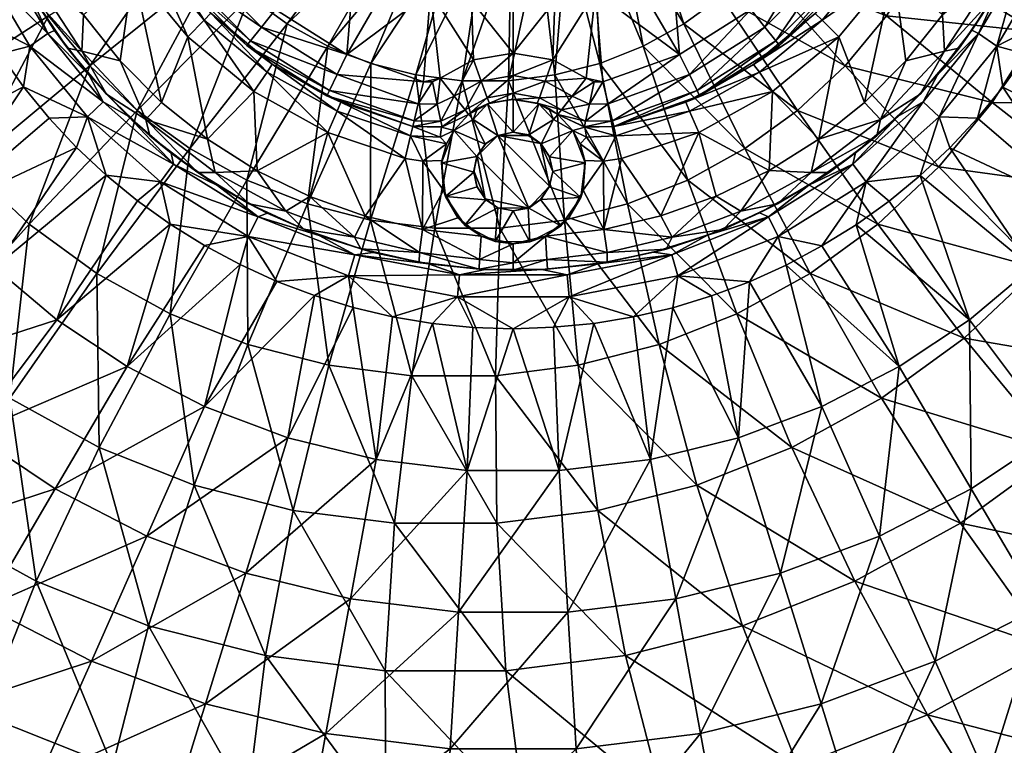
# Model space of a CAD drawing. Header units: inches. Extents: x -225 to 225, y -225 to 225.
# Tile 3 of 11: x -75 to 75, y -157 to -47. Entities that reach past the tile are written whole.
import ezdxf

# ---------------------------------------------------------------- set-up
doc = ezdxf.new("R2010")
doc.units = ezdxf.units.IN
doc.header["$MEASUREMENT"] = 0
doc.layers.add('Layer 1', color=7, linetype='Continuous')

# ---------------------------------------------------------------- blocks, each defined once
blk = doc.blocks.new('Cup')
at = {"color": 9, "true_color": 0xc0c0c0}
mesh = blk.add_polyface(dxfattribs=at)
corners = [(-5.45, -40.71, -95.89), (-6.36, -44.03, -95), (-0.03, -44.5, -95), (-14.77, -35.44, -98.58), (-15.8, -37.92, -95.89), (-5.1, -38.05, -98.58), (-12.56, -42.67, -95), (5.1, -38.05, -98.58), (-5.31, -37.12, -102), (0, -37.5, -102), (-10.55, -35.98, -102), (-0.7, -56.2, -83.98), (-7.77, -56.2, -83.98), (-0.33, -34.98, -85.27), (-14.79, -55.32, -83.98), (-4.58, -34.7, -85.27), (-8.7, -33.91, -85.27), (-2.75, -32.37, -110), (2.65, -32.39, -110), (-2.64, -24.86, -110), (-8.36, -36.54, -105), (-2.83, -37.39, -105), (-13.73, -34.86, -105), (0, -52, -95), (-6.02, -53.04, -95), (-11.09, -55.82, -95), (-12.3, -56.39, -95), (-13.64, -56.37, -95), (0, -55.42, -95.89), (-3.98, -58.79, -98.58), (0, -58.11, -98.58), (-8.98, -58.52, -95.89), (-4.88, -56.26, -95.89), (-11.58, -59.74, -95.89), (-10.09, -34.59, -108.54), (0, -36.04, -108.54), (-8.03, -31.49, -110), (-13.1, -29.74, -110), (-1.13, -30.09, -86.55), (-9.56, -28.56, -86.55), (-12.8, -32.58, -85.27)]
mesh.append_faces([[corners[k] for k in face] for face in [(0, 1, 2), (3, 4, 5), (0, 6, 1), (6, 0, 4), (0, 7, 5), (0, 5, 4), (8, 5, 9), (5, 8, 10), (3, 5, 10), (11, 12, 13), (12, 14, 15), (12, 15, 13), (14, 16, 15), (17, 18, 19), (20, 8, 21), (20, 22, 10), (8, 9, 21), (10, 8, 20), (23, 1, 24), (24, 6, 25), (24, 1, 6), (26, 25, 27), (23, 2, 1), (28, 29, 30), (31, 32, 24), (25, 31, 24), (28, 23, 32), (23, 24, 32), (32, 29, 28), (33, 25, 26), (33, 31, 25), (20, 34, 22), (34, 35, 36), (34, 21, 35), (21, 34, 20), (36, 37, 34), (35, 17, 36), (38, 16, 39), (15, 16, 38), (15, 38, 13), (40, 39, 16)]], dxfattribs={"color": 9})
mesh = blk.add_polyface(dxfattribs=at)
corners = [(-18.52, -40.43, -95), (-12.56, -42.67, -95), (-15.8, -37.92, -95.89), (-29.14, -33.58, -95), (-24.07, -37.37, -95), (-24.65, -32.86, -95.89), (-14.77, -35.44, -98.58), (-23.04, -30.72, -98.58), (-31.48, -26.39, -95.89), (-10.55, -35.98, -102), (-15.57, -34.12, -102), (-20.27, -31.58, -102), (-24.58, -28.37, -102), (-14.79, -55.32, -83.98), (-21.64, -53.56, -83.98), (-8.7, -33.91, -85.27), (-28.21, -50.95, -83.98), (-12.8, -32.58, -85.27), (-34.41, -47.55, -83.98), (-16.64, -30.82, -85.27), (-20.26, -28.56, -85.27), (-40.13, -43.39, -83.98), (-23.58, -25.9, -85.27), (-13.73, -34.86, -105), (-23.37, -29.27, -105), (-18.77, -32.41, -105), (-25.29, -52.19, -95), (-13.64, -56.37, -95), (-36.16, -45.35, -95), (-11.09, -55.82, -95), (-14.45, -59.7, -95.89), (-12.3, -56.39, -95), (-26.79, -55.27, -95.89), (-27.96, -57.69, -98.58), (-38.29, -48.03, -95.89), (-19.04, -30.6, -108.54), (-10.09, -34.59, -108.54), (-13.1, -29.74, -110), (-26.23, -59.48, -105), (-36.67, -53.67, -105), (-26.79, -60.82, -108.54), (-9.56, -28.56, -86.55)]
mesh.append_faces([[corners[k] for k in face] for face in [(0, 1, 2), (3, 4, 5), (5, 6, 7), (0, 2, 4), (3, 5, 8), (5, 4, 2), (6, 9, 10), (6, 10, 7), (6, 5, 2), (5, 7, 8), (11, 7, 10), (12, 7, 11), (13, 14, 15), (14, 16, 17), (14, 17, 15), (16, 18, 19), (16, 19, 17), (18, 20, 19), (21, 22, 20), (10, 9, 23), (12, 11, 24), (25, 11, 10), (24, 11, 25), (25, 10, 23), (0, 4, 26), (0, 26, 1), (26, 27, 1), (4, 3, 28), (26, 4, 28), (27, 29, 1), (27, 30, 31), (32, 27, 26), (30, 27, 32), (30, 32, 33), (34, 32, 26), (25, 23, 35), (36, 35, 23), (25, 35, 24), (35, 36, 37), (38, 39, 40), (41, 17, 19)]], dxfattribs={"color": 9})
mesh = blk.add_polyface(dxfattribs=at)
corners = [(24.65, -32.86, -95.89), (15.8, -37.92, -95.89), (18.47, -40.5, -95), (5.45, -40.71, -95.89), (12.52, -42.7, -95), (31.48, -26.39, -95.89), (29.16, -33.65, -95), (24.07, -37.46, -95), (14.77, -35.44, -98.58), (23.04, -30.72, -98.58), (20.29, -31.48, -102), (15.59, -34.07, -102), (10.6, -35.95, -102), (31.66, -43.39, -83.98), (25.94, -47.55, -83.98), (19.67, -28.87, -85.27), (23.03, -26.26, -85.27), (19.74, -50.95, -83.98), (16.02, -31.06, -85.27), (13.17, -53.56, -83.98), (12.2, -32.77, -85.27), (35.25, -66.52, -79.88), (26.58, -71.29, -79.88), (8.08, -34.02, -85.27), (18.74, -32.5, -105), (13.68, -34.92, -105), (8.34, -36.55, -105), (23.41, -29.34, -105), (13.64, -56.37, -95), (25.29, -52.19, -95), (11.09, -55.82, -95), (12.3, -56.39, -95), (36.16, -45.35, -95), (14.45, -59.7, -95.89), (27.96, -57.69, -98.58), (26.79, -55.27, -95.89), (15.08, -62.31, -98.58), (11.58, -59.74, -95.89), (8.98, -58.52, -95.89), (19.04, -30.6, -108.54), (10.09, -34.59, -108.54), (13.02, -29.78, -110)]
mesh.append_faces([[corners[k] for k in face] for face in [(0, 1, 2), (3, 4, 1), (5, 0, 6), (0, 2, 7), (2, 1, 4), (0, 7, 6), (8, 1, 9), (10, 8, 9), (9, 1, 0), (8, 3, 1), (11, 8, 10), (12, 8, 11), (13, 14, 15), (13, 15, 16), (14, 17, 18), (14, 18, 15), (17, 19, 20), (17, 14, 21), (17, 20, 18), (19, 17, 22), (19, 23, 20), (24, 11, 10), (12, 25, 26), (11, 25, 12), (27, 24, 10), (24, 25, 11), (28, 29, 4), (28, 30, 31), (2, 29, 7), (28, 4, 30), (29, 2, 4), (29, 32, 7), (28, 33, 29), (34, 35, 36), (33, 35, 29), (37, 28, 31), (38, 37, 31), (39, 40, 25), (39, 25, 24), (41, 40, 39), (39, 24, 27)]], dxfattribs={"color": 9})
mesh = blk.add_polyface(dxfattribs=at)
corners = [(-34.41, -47.55, -83.98), (-40.13, -43.39, -83.98), (-20.26, -28.56, -85.27), (-28.21, -50.95, -83.98), (-40.51, -71.29, -79.88), (-57.18, -60.7, -79.88), (-49.18, -66.52, -79.88), (-64.39, -53.93, -79.88), (-45.29, -38.55, -83.98), (-49.79, -33.1, -83.98), (-65.36, -46.16, -110), (-59.79, -53.18, -110), (-57.83, -39.44, -110), (-53.49, -59.51, -110), (-49.5, -49.5, -110), (-46.52, -65.1, -110), (-39.44, -57.83, -110), (-46, -45.91, -105), (-50.82, -40.52, -102), (-53.71, -36.56, -105), (-40.52, -50.82, -102), (-36.67, -53.67, -105), (-28.35, -58.49, -102), (-26.23, -59.48, -105), (-45.35, -36.16, -95), (-36.16, -45.35, -95), (-29.14, -33.58, -95), (-50.12, -39.96, -98.58), (-58.49, -28.35, -102), (-39.96, -50.12, -98.58), (-27.96, -57.69, -98.58), (-38.29, -48.03, -95.89), (-26.79, -55.27, -95.89), (-25.29, -52.19, -95), (-48.03, -38.29, -95.89), (-61.89, -58.23, -105), (-55.87, -62.11, -108.54), (-65.62, -51.69, -108.54), (-54.91, -37.45, -108.54), (-37.45, -54.91, -108.54), (-47, -47, -108.54), (-26.79, -60.82, -108.54)]
mesh.append_faces([[corners[k] for k in face] for face in [(0, 1, 2), (0, 3, 4), (5, 1, 6), (1, 0, 6), (7, 8, 5), (8, 1, 5), (9, 8, 7), (10, 11, 12), (12, 11, 13), (13, 14, 12), (15, 14, 13), (14, 15, 16), (17, 18, 19), (17, 20, 18), (21, 22, 20), (20, 17, 21), (23, 22, 21), (24, 25, 26), (27, 28, 18), (27, 18, 29), (18, 20, 29), (20, 30, 29), (31, 29, 32), (30, 20, 22), (33, 25, 31), (34, 27, 31), (27, 29, 31), (30, 32, 29), (25, 24, 34), (34, 31, 25), (35, 36, 37), (37, 36, 11), (14, 38, 12), (39, 40, 16), (40, 38, 14), (16, 40, 14), (17, 19, 40), (21, 17, 39), (38, 40, 19), (40, 39, 17), (39, 41, 21)]], dxfattribs={"color": 9})
mesh = blk.add_polyface(dxfattribs=at)
corners = [(73.54, -50.94, -90.85), (64.78, -61.69, -90.85), (70.6, -61.9, -89.23), (70.79, -49.03, -94.58), (62.36, -59.39, -94.58), (74.49, -57.16, -89.23), (81.32, -46.95, -89.23), (80.07, -39.89, -90.85), (78.08, -52.15, -89.23), (84.22, -41.52, -89.23), (86.75, -35.93, -89.23), (77.08, -38.4, -94.58), (64.51, -55.32, -99.17), (74.32, -41.22, -99.17), (78.11, -33.48, -99.17), (69.77, -48.52, -99.17), (58.57, -61.57, -99.17), (56.77, -46.31, -79.88), (79.65, -48.78, -73.01), (72.83, -59.52, -73.01), (98.13, -59.6, -63.46), (62.08, -37.95, -79.88), (85.06, -37.27, -73.01), (57.83, -39.44, -110), (59.74, -53.16, -110), (65.29, -46.17, -110), (70.04, -38.6, -110), (64.06, -28.22, -110), (100.03, -58.07, -85.43), (94.18, -67.15, -85.43), (67.84, -51.24, -105), (61.92, -58.26, -105), (72.96, -43.64, -105), (77.23, -35.53, -105), (73.89, -38.97, -108.54), (65.62, -51.69, -108.54), (55.87, -62.11, -108.54)]
mesh.append_faces([[corners[k] for k in face] for face in [(0, 1, 2), (3, 4, 1), (0, 2, 5), (6, 7, 0), (5, 8, 0), (9, 7, 6), (7, 9, 10), (6, 0, 8), (0, 11, 3), (7, 11, 0), (4, 3, 12), (0, 3, 1), (13, 11, 14), (15, 3, 13), (3, 11, 13), (3, 15, 12), (16, 4, 12), (17, 18, 19), (18, 20, 19), (21, 22, 18), (17, 21, 18), (23, 24, 25), (26, 27, 25), (23, 25, 27), (8, 28, 6), (29, 8, 5), (30, 31, 12), (15, 32, 30), (30, 12, 15), (33, 32, 13), (15, 13, 32), (31, 16, 12), (34, 32, 33), (35, 31, 30), (35, 24, 36), (36, 31, 35), (35, 30, 32), (35, 32, 34), (35, 25, 24), (34, 26, 25), (35, 34, 25)]], dxfattribs={"color": 9})
mesh = blk.add_polyface(dxfattribs=at)
corners = [(-86.74, -35.89, -89.23), (-84.21, -41.5, -89.23), (-80.07, -39.89, -90.85), (-73.54, -50.94, -90.85), (-81.32, -46.9, -89.23), (-78.08, -52.13, -89.23), (-77.08, -38.4, -94.58), (-70.79, -49.03, -94.58), (-74.51, -57.12, -89.23), (-70.61, -61.87, -89.23), (-64.78, -61.69, -90.85), (-62.36, -59.39, -94.58), (-64.5, -55.37, -99.17), (-58.57, -61.61, -99.17), (-69.78, -48.55, -99.17), (-74.33, -41.25, -99.17), (-76, -37.95, -79.88), (-91, -59.52, -73.01), (-97.81, -48.78, -73.01), (-70.7, -46.31, -79.88), (-82.89, -69.31, -73.01), (-49.79, -33.1, -83.98), (-64.39, -53.93, -79.88), (-103.23, -37.27, -73.01), (-80.22, -29, -79.88), (-94.18, -67.15, -85.43), (-100.03, -58.07, -85.43), (-104.78, -48.99, -85.43), (-67.78, -51.25, -105), (-72.9, -43.66, -105), (-61.89, -58.23, -105), (-77.18, -35.55, -105), (-65.62, -51.69, -108.54), (-73.89, -38.97, -108.54), (-65.36, -46.16, -110), (-70.1, -38.57, -110), (-59.79, -53.18, -110)]
mesh.append_faces([[corners[k] for k in face] for face in [(0, 1, 2), (3, 4, 5), (6, 2, 7), (4, 3, 2), (8, 9, 10), (8, 10, 3), (5, 8, 3), (2, 1, 4), (11, 12, 7), (10, 11, 3), (11, 7, 3), (3, 7, 2), (12, 11, 13), (14, 7, 12), (15, 7, 14), (15, 6, 7), (16, 17, 18), (19, 20, 17), (19, 21, 22), (19, 22, 20), (23, 24, 18), (16, 19, 17), (24, 16, 18), (25, 8, 5), (5, 26, 25), (1, 0, 27), (26, 4, 1), (4, 26, 5), (14, 28, 29), (12, 30, 28), (12, 13, 30), (14, 29, 15), (12, 28, 14), (29, 31, 15), (29, 28, 32), (32, 28, 30), (33, 29, 32), (33, 31, 29), (33, 32, 34), (35, 33, 34), (32, 36, 34)]], dxfattribs={"color": 9})
mesh = blk.add_polyface(dxfattribs=at)
corners = [(6.32, -44.04, -95), (5.45, -40.71, -95.89), (-0.03, -44.5, -95), (5.1, -38.05, -98.58), (14.77, -35.44, -98.58), (12.52, -42.7, -95), (-5.45, -40.71, -95.89), (10.6, -35.95, -102), (5.37, -37.1, -102), (0, -37.5, -102), (-5.1, -38.05, -98.58), (13.17, -53.56, -83.98), (6.32, -55.32, -83.98), (8.08, -34.02, -85.27), (-0.7, -56.2, -83.98), (3.93, -34.76, -85.27), (-0.33, -34.98, -85.27), (2.78, -37.4, -105), (8.34, -36.55, -105), (-2.83, -37.39, -105), (6.02, -53.04, -95), (0, -52, -95), (11.09, -55.82, -95), (8.98, -58.52, -95.89), (12.3, -56.39, -95), (0, -55.42, -95.89), (4.88, -56.26, -95.89), (0, -58.11, -98.58), (3.98, -58.79, -98.58), (0, -36.04, -108.54), (10.09, -34.59, -108.54), (13.68, -34.92, -105), (2.65, -32.39, -110), (-2.75, -32.37, -110), (7.94, -31.51, -110), (13.02, -29.78, -110), (-1.13, -30.09, -86.55), (7.38, -29.17, -86.56), (12.2, -32.77, -85.27)]
mesh.append_faces([[corners[k] for k in face] for face in [(0, 1, 2), (3, 1, 4), (1, 0, 5), (1, 6, 2), (7, 3, 4), (1, 3, 6), (8, 3, 7), (9, 3, 8), (10, 3, 9), (11, 12, 13), (12, 14, 15), (12, 15, 13), (14, 16, 15), (8, 17, 9), (8, 18, 17), (9, 17, 19), (7, 18, 8), (0, 20, 5), (21, 0, 2), (22, 5, 20), (21, 20, 0), (22, 23, 24), (25, 26, 20), (26, 23, 22), (26, 22, 20), (25, 20, 21), (25, 27, 26), (26, 28, 23), (27, 28, 26), (29, 18, 30), (29, 19, 17), (31, 30, 18), (18, 29, 17), (29, 32, 33), (30, 34, 32), (29, 30, 32), (34, 30, 35), (36, 37, 15), (15, 16, 36), (37, 13, 15), (13, 37, 38)]], dxfattribs={"color": 9})
mesh = blk.add_polyface(dxfattribs=at)
corners = [(56.77, -46.31, -79.88), (41.33, -33.1, -83.98), (62.08, -37.95, -79.88), (50.47, -53.93, -79.88), (36.82, -38.55, -83.98), (72.83, -59.52, -73.01), (43.26, -60.7, -79.88), (31.66, -43.39, -83.98), (35.25, -66.52, -79.88), (25.94, -47.55, -83.98), (49.5, -49.5, -110), (46.46, -65.1, -110), (53.44, -59.5, -110), (59.74, -53.16, -110), (57.83, -39.44, -110), (39.44, -57.83, -110), (45.91, -46, -105), (40.52, -50.82, -102), (36.56, -53.71, -105), (26.23, -59.48, -105), (28.35, -58.49, -102), (50.82, -40.52, -102), (53.67, -36.67, -105), (39.96, -50.12, -98.58), (27.96, -57.69, -98.58), (50.12, -39.96, -98.58), (38.29, -48.03, -95.89), (48.03, -38.29, -95.89), (26.79, -55.27, -95.89), (45.35, -36.16, -95), (36.16, -45.35, -95), (25.29, -52.19, -95), (55.87, -62.11, -108.54), (37.45, -54.91, -108.54), (54.91, -37.45, -108.54), (47, -47, -108.54), (26.79, -60.82, -108.54)]
mesh.append_faces([[corners[k] for k in face] for face in [(0, 1, 2), (3, 4, 0), (4, 1, 0), (3, 0, 5), (6, 7, 3), (7, 4, 3), (8, 9, 6), (9, 7, 6), (10, 11, 12), (13, 14, 12), (15, 11, 10), (12, 14, 10), (16, 17, 18), (19, 18, 20), (17, 20, 18), (16, 21, 17), (21, 16, 22), (23, 24, 20), (23, 20, 17), (23, 17, 25), (17, 21, 25), (26, 23, 27), (23, 25, 27), (26, 28, 24), (23, 26, 24), (29, 30, 26), (30, 31, 28), (26, 27, 29), (28, 26, 30), (12, 32, 13), (10, 33, 15), (34, 35, 14), (35, 33, 10), (33, 36, 15), (14, 35, 10), (18, 19, 33), (16, 18, 35), (36, 33, 19), (22, 16, 34), (33, 35, 18), (35, 34, 16)]], dxfattribs={"color": 9})
mesh = blk.add_polyface(dxfattribs=at)
corners = [(-51.67, -68.89, -94.58), (-62.36, -59.39, -94.58), (-64.78, -61.69, -90.85), (-53.67, -71.56, -90.85), (-52.18, -78.02, -89.23), (-40.31, -79.86, -90.85), (-46.95, -81.27, -89.23), (-57.17, -74.45, -89.23), (-61.92, -70.55, -89.23), (-38.81, -76.87, -94.58), (-58.57, -61.61, -99.17), (-37.44, -76.33, -99.17), (-29.52, -79.72, -99.17), (-44.96, -72.15, -99.17), (-52.04, -67.23, -99.17), (-49.18, -66.52, -79.88), (-52.19, -91.62, -73.01), (-63.34, -85.49, -73.01), (-40.51, -71.29, -79.88), (-31.31, -74.93, -79.88), (-40.37, -96.3, -73.01), (-34.41, -47.55, -83.98), (-57.18, -60.7, -79.88), (-28.22, -64.06, -110), (-39.44, -57.83, -110), (-38.96, -69.89, -110), (-46.52, -65.1, -110), (-55.25, -64.57, -105), (-61.89, -58.23, -105), (-40.16, -74.89, -105), (-47.98, -70.14, -105), (-31.87, -78.77, -105), (-55.87, -62.11, -108.54), (-45.33, -70.17, -108.54), (-34.61, -76.03, -108.54), (-53.49, -59.51, -110), (-59.79, -53.18, -110), (-37.45, -54.91, -108.54)]
mesh.append_faces([[corners[k] for k in face] for face in [(0, 1, 2), (3, 4, 5), (5, 4, 6), (3, 7, 4), (8, 7, 3), (3, 2, 8), (9, 0, 3), (5, 9, 3), (1, 0, 10), (0, 2, 3), (11, 9, 12), (13, 9, 11), (14, 0, 13), (0, 9, 13), (14, 10, 0), (15, 16, 17), (18, 19, 20), (15, 21, 18), (15, 18, 16), (22, 15, 17), (23, 24, 25), (25, 24, 26), (10, 27, 28), (29, 30, 13), (31, 29, 11), (30, 14, 13), (29, 13, 11), (14, 27, 10), (27, 14, 30), (27, 32, 28), (32, 30, 33), (26, 32, 33), (33, 29, 34), (34, 29, 31), (30, 32, 27), (32, 35, 36), (35, 32, 26), (26, 33, 25), (33, 30, 29), (33, 34, 25), (23, 37, 24)]], dxfattribs={"color": 9})
mesh = blk.add_polyface(dxfattribs=at)
corners = [(-38.81, -76.87, -94.58), (-40.31, -79.86, -90.85), (-24.11, -82.67, -94.58), (-29.52, -79.72, -99.17), (-21.73, -77.39, -79.88), (-14.79, -55.32, -83.98), (-11.91, -78.63, -79.88), (-31.31, -74.93, -79.88), (-21.64, -53.56, -83.98), (-40.51, -71.29, -79.88), (-28.21, -50.95, -83.98), (-28.22, -64.06, -110), (-30.92, -73.81, -110), (-22.5, -76.79, -110), (-13.74, -68.44, -110), (-13.79, -78.82, -110), (-10.63, -72.84, -110), (-16.46, -68.04, -110), (-38.96, -69.89, -110), (-31.87, -78.77, -105), (-37.44, -76.33, -99.17), (-21.29, -82.29, -99.17), (-23.2, -81.75, -105), (-15.29, -63.18, -105), (-10.9, -63.25, -105), (-15.29, -63.18, -102), (-28.35, -58.49, -102), (-26.23, -59.48, -105), (-11.58, -59.74, -95.89), (-14.45, -59.7, -95.89), (-15.08, -62.31, -98.58), (-11.01, -62.36, -98.58), (-12.3, -56.39, -95), (-27.96, -57.69, -98.58), (-34.61, -76.03, -108.54), (-24.16, -79.97, -108.54), (-14.27, -82.31, -108.54), (-15.63, -64.6, -108.54), (-10.16, -65.78, -109.41), (-11.13, -64.78, -108.54), (-26.79, -60.82, -108.54), (-37.45, -54.91, -108.54)]
mesh.append_faces([[corners[k] for k in face] for face in [(0, 1, 2), (3, 0, 2), (4, 5, 6), (7, 8, 4), (8, 5, 4), (9, 10, 7), (10, 8, 7), (11, 12, 13), (14, 15, 16), (11, 13, 17), (14, 17, 15), (13, 15, 17), (11, 18, 12), (19, 20, 3), (21, 22, 3), (22, 19, 3), (23, 24, 25), (26, 27, 25), (27, 23, 25), (28, 29, 30), (31, 30, 25), (29, 28, 32), (33, 30, 29), (33, 26, 30), (25, 30, 26), (18, 34, 12), (19, 35, 34), (36, 35, 22), (19, 22, 35), (35, 13, 12), (34, 35, 12), (36, 15, 13), (35, 36, 13), (37, 17, 14), (38, 37, 14), (37, 39, 23), (17, 40, 11), (40, 17, 37), (11, 40, 41), (23, 27, 37), (40, 37, 27)]], dxfattribs={"color": 9})
mesh = blk.add_polyface(dxfattribs=at)
corners = [(24.11, -82.67, -94.58), (29.55, -79.67, -99.17), (21.34, -82.26, -99.17), (38.81, -76.87, -94.58), (26.58, -71.29, -79.88), (19.74, -50.95, -83.98), (35.25, -66.52, -79.88), (17.38, -74.93, -79.88), (13.17, -53.56, -83.98), (34.03, -91.62, -73.01), (6.32, -55.32, -83.98), (16.46, -68.04, -110), (13.78, -78.79, -110), (22.45, -76.76, -110), (28.22, -64.06, -110), (30.88, -73.77, -110), (13.74, -68.44, -110), (10.63, -72.84, -110), (23.25, -81.78, -105), (31.91, -78.8, -105), (10.82, -63.23, -102), (10.9, -63.25, -105), (15.29, -63.18, -105), (15.29, -63.18, -102), (26.23, -59.48, -105), (28.35, -58.49, -102), (27.96, -57.69, -98.58), (15.08, -62.31, -98.58), (26.79, -55.27, -95.89), (14.45, -59.7, -95.89), (11.01, -62.36, -98.58), (11.58, -59.74, -95.89), (13.64, -56.37, -95), (34.61, -76.03, -108.54), (24.16, -79.97, -108.54), (14.27, -82.31, -108.54), (26.79, -60.82, -108.54), (15.63, -64.6, -108.54), (39.44, -57.83, -110), (11.13, -64.78, -108.54)]
mesh.append_faces([[corners[k] for k in face] for face in [(0, 1, 2), (0, 3, 1), (4, 5, 6), (7, 8, 4), (7, 4, 9), (10, 8, 7), (11, 12, 13), (14, 11, 13), (15, 14, 13), (16, 12, 11), (17, 12, 16), (2, 1, 18), (18, 1, 19), (20, 21, 22), (22, 23, 20), (24, 25, 23), (22, 24, 23), (26, 23, 25), (27, 23, 26), (28, 29, 27), (27, 30, 20), (27, 29, 30), (23, 27, 20), (29, 31, 30), (31, 29, 32), (33, 34, 19), (35, 34, 12), (18, 34, 35), (13, 12, 34), (13, 34, 15), (34, 18, 19), (33, 15, 34), (36, 37, 14), (22, 36, 24), (14, 37, 11), (36, 14, 38), (37, 36, 22), (37, 16, 11), (39, 37, 21), (22, 21, 37), (37, 39, 16)]], dxfattribs={"color": 9})
mesh = blk.add_polyface(dxfattribs=at)
corners = [(66.4, -66.39, -89.23), (70.6, -61.9, -89.23), (64.78, -61.69, -90.85), (61.92, -70.6, -89.23), (53.67, -71.56, -90.85), (62.36, -59.39, -94.58), (82.9, -112.64, -51.34), (68.04, -123.44, -51.34), (56.01, -104.46, -63.46), (72.83, -59.52, -73.01), (64.73, -69.31, -73.01), (50.47, -53.93, -79.88), (68.58, -95.33, -63.46), (96.28, -100.08, -51.34), (79.9, -84.69, -63.46), (107.98, -85.93, -51.34), (89.81, -72.72, -63.46), (98.13, -59.6, -63.46), (55.46, -78.02, -73.01), (98.7, -129.96, -36.8), (114.14, -115.46, -36.8), (87.15, -76.06, -85.43), (94.18, -67.15, -85.43), (74.49, -57.16, -89.23), (78.89, -84.59, -85.43), (69.4, -92.53, -85.43), (52.17, -78.08, -89.23), (58.72, -99.65, -85.43), (57.17, -74.49, -89.23), (82.34, -109.78, -78.84), (93.59, -100.36, -78.84), (100.03, -58.07, -85.43), (78.08, -52.15, -89.23), (103.39, -90.23, -78.84), (69.67, -118.23, -78.84), (55.71, -125.41, -78.84), (94.82, -126.43, -69.48), (107.79, -115.58, -69.48), (80.23, -136.16, -69.48)]
mesh.append_faces([[corners[k] for k in face] for face in [(0, 1, 2), (0, 2, 3), (4, 3, 2), (5, 4, 2), (6, 7, 8), (9, 10, 11), (12, 13, 6), (14, 15, 13), (9, 16, 10), (9, 17, 16), (14, 18, 10), (16, 15, 14), (10, 16, 14), (19, 6, 20), (14, 13, 12), (13, 20, 6), (18, 14, 12), (12, 6, 8), (6, 19, 7), (0, 21, 1), (21, 22, 23), (24, 3, 25), (25, 26, 27), (0, 24, 21), (28, 25, 3), (24, 29, 30), (3, 24, 0), (1, 21, 23), (31, 32, 22), (30, 33, 21), (33, 22, 21), (34, 29, 25), (24, 30, 21), (35, 34, 27), (25, 29, 24), (27, 34, 25), (30, 36, 37), (29, 38, 36), (37, 33, 30), (36, 30, 29), (38, 29, 34)]], dxfattribs={"color": 9})
mesh = blk.add_polyface(dxfattribs=at)
corners = [(-64.78, -61.69, -90.85), (-66.41, -66.35, -89.23), (-61.92, -70.55, -89.23), (-70.61, -61.87, -89.23), (-100.48, -84.69, -63.46), (-103.48, -112.64, -51.34), (-116.86, -100.08, -51.34), (-82.89, -69.31, -73.01), (-89.15, -95.33, -63.46), (-76.58, -104.46, -63.46), (-72.54, -132.28, -51.34), (-88.62, -123.44, -51.34), (-63.34, -85.49, -73.01), (-62.97, -111.95, -63.46), (-73.62, -78.02, -73.01), (-110.38, -72.72, -63.46), (-91, -59.52, -73.01), (-57.18, -60.7, -79.88), (-99.18, -142.41, -36.8), (-64.39, -53.93, -79.88), (-69.4, -92.53, -85.43), (-57.17, -74.45, -89.23), (-74.51, -57.12, -89.23), (-94.18, -67.15, -85.43), (-87.15, -76.06, -85.43), (-78.89, -84.59, -85.43), (-82.34, -109.78, -78.84), (-93.59, -100.36, -78.84), (-94.82, -126.43, -69.48), (-80.23, -136.16, -69.48), (-69.67, -118.23, -78.84), (-58.72, -99.65, -85.43), (-103.39, -90.23, -78.84), (-111.73, -79.67, -78.84), (-100.03, -58.07, -85.43), (-118.68, -68.9, -78.84), (-107.79, -115.58, -69.48), (-55.71, -125.41, -78.84), (-119.07, -103.92, -69.48)]
mesh.append_faces([[corners[k] for k in face] for face in [(0, 1, 2), (1, 0, 3), (4, 5, 6), (4, 7, 8), (9, 10, 11), (12, 13, 9), (9, 8, 14), (8, 11, 5), (4, 15, 16), (9, 14, 12), (13, 10, 9), (17, 12, 14), (8, 7, 14), (9, 11, 8), (11, 18, 5), (19, 14, 7), (4, 16, 7), (8, 5, 4), (19, 17, 14), (2, 20, 21), (22, 23, 24), (24, 1, 3), (22, 24, 3), (25, 2, 1), (1, 24, 25), (20, 2, 25), (26, 20, 27), (28, 29, 30), (31, 26, 30), (32, 27, 25), (26, 31, 20), (33, 32, 24), (27, 20, 25), (32, 25, 24), (33, 24, 23), (23, 34, 35), (36, 28, 26), (29, 37, 30), (27, 38, 36), (28, 30, 26), (36, 26, 27), (27, 32, 38)]], dxfattribs={"color": 9})
mesh = blk.add_polyface(dxfattribs=at)
corners = [(-7.77, -56.2, -83.98), (-0.7, -56.2, -83.98), (-2.02, -78.63, -79.88), (-14.79, -55.32, -83.98), (-11.91, -78.63, -79.88), (-6.78, -61.33, -102), (-6.78, -61.33, -105), (-5.43, -60.43, -106.55), (-3.63, -59.61, -102), (-3.89, -59.71, -108), (0, -59, -108), (-0.09, -59.03, -102), (-15.29, -63.18, -102), (-10.9, -63.25, -105), (-10.82, -63.23, -102), (-4.27, -65.83, -108), (-6.1, -62.08, -108), (-9.05, -63.75, -108), (-2.36, -64.5, -108), (0, -64, -108), (-5.55, -67.73, -108), (-10.16, -65.78, -109.41), (-10.92, -68.7, -108), (-4.19, -65.72, -94), (-5.51, -67.67, -94), (-2.36, -64.5, -94), (0, -64, -94), (-3.98, -58.79, -98.58), (-7.33, -60.63, -98.58), (-4.88, -56.26, -95.89), (-8.98, -58.52, -95.89), (0, -58.11, -98.58), (-11.01, -62.36, -98.58), (-11.58, -59.74, -95.89), (-15.08, -62.31, -98.58), (-11.13, -64.78, -108.54), (-15.29, -63.18, -105), (-15.63, -64.6, -108.54)]
mesh.append_faces([[corners[k] for k in face] for face in [(0, 1, 2), (3, 0, 4), (5, 6, 7), (8, 7, 9), (7, 8, 5), (10, 8, 9), (10, 11, 8), (12, 13, 14), (14, 13, 6), (6, 5, 14), (15, 16, 17), (18, 19, 9), (15, 17, 20), (18, 9, 16), (16, 15, 18), (10, 9, 19), (21, 22, 17), (23, 24, 25), (15, 23, 18), (19, 18, 25), (23, 25, 18), (19, 25, 26), (5, 8, 27), (28, 29, 30), (8, 11, 31), (27, 28, 5), (28, 27, 29), (31, 27, 8), (28, 32, 14), (28, 30, 32), (14, 32, 12), (32, 33, 34), (5, 28, 14), (30, 33, 32), (35, 21, 17), (6, 16, 7), (9, 7, 16), (35, 17, 13), (17, 6, 13), (35, 13, 36), (17, 16, 6), (35, 37, 21)]], dxfattribs={"color": 9})
mesh = blk.add_polyface(dxfattribs=at)
corners = [(5.54, -72.25, -94), (4.14, -74.25, -108), (5.49, -72.33, -108), (6, -70, -108), (5.49, -67.67, -94), (6, -70, -94), (4.26, -74.2, -94), (2.35, -75.56, -94), (2.28, -75.5, -108), (0, -76, -108), (0, -76, -94), (5.54, -67.75, -108), (7.8, -77.39, -79.88), (6.32, -55.32, -83.98), (17.38, -74.93, -79.88), (-2.02, -78.63, -79.88), (-0.7, -56.2, -83.98), (10.63, -72.84, -110), (13.74, -68.44, -110), (10.87, -68.31, -110), (13.78, -78.79, -110), (8.45, -77.05, -110), (4.9, -79.85, -110), (7.22, -78.28, -108), (10.26, -73.96, -108), (2.53, -80.69, -108), (-2.73, -80.63, -108), (10.92, -68.7, -108), (10.16, -65.77, -109.4), (0, -81, -110), (-2.36, -64.5, -94), (-2.36, -75.5, -94), (4.14, -65.75, -94), (14.27, -82.31, -108.54), (0, -83.87, -108.26)]
mesh.append_faces([[corners[k] for k in face] for face in [(0, 1, 2), (3, 4, 5), (6, 7, 8), (8, 1, 6), (9, 7, 10), (7, 9, 8), (5, 0, 2), (0, 6, 1), (11, 4, 3), (3, 5, 2), (12, 13, 14), (15, 16, 12), (17, 18, 19), (20, 21, 22), (17, 21, 20), (1, 8, 23), (24, 3, 2), (25, 9, 26), (27, 11, 3), (1, 24, 2), (3, 24, 27), (8, 25, 23), (1, 23, 24), (25, 8, 9), (21, 17, 24), (27, 17, 19), (17, 27, 24), (19, 28, 27), (23, 21, 24), (21, 23, 22), (25, 29, 22), (22, 23, 25), (26, 29, 25), (30, 7, 0), (10, 7, 31), (6, 0, 7), (32, 0, 5), (4, 32, 5), (33, 20, 22), (29, 34, 22), (28, 19, 18)]], dxfattribs={"color": 9})
mesh = blk.add_polyface(dxfattribs=at)
corners = [(5.54, -67.75, -108), (4.26, -65.8, -108), (4.14, -65.75, -94), (2.28, -64.5, -94), (2.35, -64.44, -108), (0, -64, -94), (5.49, -67.67, -94), (0, -64, -108), (-0.7, -56.2, -83.98), (6.32, -55.32, -83.98), (7.8, -77.39, -79.88), (6.78, -61.33, -102), (10.9, -63.25, -105), (10.82, -63.23, -102), (6.78, -61.33, -105), (3.63, -59.61, -102), (5.43, -60.43, -106.55), (0, -59, -108), (3.89, -59.71, -108), (-0.09, -59.03, -102), (6.1, -62.08, -108), (9.05, -63.75, -108), (10.92, -68.7, -108), (10.16, -65.77, -109.4), (-2.36, -64.5, -94), (5.54, -72.25, -94), (11.01, -62.36, -98.58), (11.58, -59.74, -95.89), (7.33, -60.63, -98.58), (8.98, -58.52, -95.89), (3.98, -58.79, -98.58), (0, -58.11, -98.58), (13.74, -68.44, -110), (11.13, -64.78, -108.54)]
mesh.append_faces([[corners[k] for k in face] for face in [(0, 1, 2), (3, 4, 5), (1, 3, 2), (0, 2, 6), (4, 7, 5), (1, 4, 3), (8, 9, 10), (11, 12, 13), (14, 12, 11), (11, 15, 16), (15, 17, 18), (17, 15, 19), (16, 14, 11), (15, 18, 16), (20, 4, 1), (0, 21, 1), (4, 18, 7), (7, 18, 17), (21, 20, 1), (4, 20, 18), (0, 22, 21), (21, 22, 23), (24, 25, 2), (24, 2, 3), (3, 5, 24), (13, 26, 11), (26, 27, 28), (27, 29, 28), (26, 28, 11), (29, 30, 28), (11, 28, 15), (15, 28, 30), (19, 15, 30), (30, 31, 19), (32, 33, 23), (33, 21, 23), (14, 16, 20), (20, 16, 18), (14, 20, 21), (21, 12, 14), (21, 33, 12)]], dxfattribs={"color": 9})
mesh = blk.add_polyface(dxfattribs=at)
corners = [(40.31, -79.86, -90.85), (46.96, -81.32, -89.23), (53.67, -71.56, -90.85), (57.17, -74.49, -89.23), (61.92, -70.6, -89.23), (52.17, -78.08, -89.23), (51.67, -68.89, -94.58), (62.36, -59.39, -94.58), (58.57, -61.57, -99.17), (38.81, -76.87, -94.58), (25.05, -85.88, -90.85), (52.04, -67.17, -99.17), (44.98, -72.08, -99.17), (37.45, -76.27, -99.17), (29.55, -79.67, -99.17), (45.17, -85.49, -73.01), (35.25, -66.52, -79.88), (55.46, -78.02, -73.01), (64.73, -69.31, -73.01), (43.26, -60.7, -79.88), (50.47, -53.93, -79.88), (26.58, -71.29, -79.88), (38.91, -69.87, -110), (28.22, -64.06, -110), (30.88, -73.77, -110), (46.46, -65.1, -110), (39.44, -57.83, -110), (69.4, -92.53, -85.43), (40.2, -74.91, -105), (48.03, -70.14, -105), (31.91, -78.8, -105), (55.3, -64.57, -105), (61.92, -58.26, -105), (55.87, -62.11, -108.54), (45.33, -70.17, -108.54), (34.61, -76.03, -108.54), (53.44, -59.5, -110)]
mesh.append_faces([[corners[k] for k in face] for face in [(0, 1, 2), (3, 4, 2), (1, 5, 2), (6, 2, 7), (2, 5, 3), (8, 6, 7), (6, 9, 0), (2, 6, 0), (0, 9, 10), (11, 6, 8), (12, 6, 11), (13, 9, 12), (9, 6, 12), (9, 13, 14), (15, 16, 17), (18, 17, 19), (19, 20, 18), (16, 19, 17), (21, 16, 15), (22, 23, 24), (25, 26, 22), (26, 23, 22), (27, 3, 5), (28, 12, 29), (28, 30, 13), (31, 29, 11), (32, 31, 8), (31, 11, 8), (12, 28, 13), (29, 12, 11), (30, 14, 13), (33, 34, 31), (29, 34, 28), (25, 34, 33), (34, 25, 22), (28, 34, 35), (35, 30, 28), (34, 29, 31), (24, 35, 22), (35, 34, 22), (33, 36, 25), (33, 31, 32)]], dxfattribs={"color": 9})
mesh = blk.add_polyface(dxfattribs=at)
corners = [(-11.91, -78.63, -79.88), (-7.77, -56.2, -83.98), (-2.02, -78.63, -79.88), (-10.63, -72.84, -110), (-13.79, -78.82, -110), (-8.45, -77.05, -110), (-10.87, -68.31, -110), (-13.74, -68.44, -110), (-4.9, -79.85, -110), (-10.29, -73.81, -108), (-7.35, -78.14, -108), (-4.19, -74.28, -108), (-2.36, -75.5, -108), (-2.73, -80.63, -108), (-5.98, -70.09, -108), (-5.51, -72.33, -108), (0, -76, -108), (-5.55, -67.73, -108), (-10.92, -68.7, -108), (-9.05, -63.75, -108), (0, -81, -110), (-10.16, -65.78, -109.41), (-5.98, -69.91, -94), (-4.27, -74.17, -94), (-5.51, -67.67, -94), (-5.55, -72.27, -94), (-2.36, -75.5, -94), (2.35, -75.56, -94), (-2.36, -64.5, -94), (-4.27, -65.83, -108), (-4.19, -65.72, -94), (0, -76, -94), (-5.11, -83.38, -108.54)]
mesh.append_faces([[corners[k] for k in face] for face in [(0, 1, 2), (3, 4, 5), (6, 7, 3), (8, 5, 4), (9, 10, 11), (12, 10, 13), (14, 9, 15), (16, 12, 13), (17, 18, 14), (12, 11, 10), (11, 15, 9), (14, 18, 9), (17, 19, 18), (8, 13, 10), (20, 13, 8), (21, 6, 18), (3, 5, 9), (6, 3, 18), (18, 3, 9), (5, 8, 10), (5, 10, 9), (22, 23, 24), (22, 25, 23), (23, 26, 27), (23, 27, 24), (28, 24, 27), (17, 14, 22), (24, 29, 17), (17, 22, 24), (30, 29, 24), (25, 22, 14), (23, 25, 15), (14, 15, 25), (11, 26, 23), (23, 15, 11), (26, 12, 31), (12, 26, 11), (12, 16, 31), (4, 32, 8), (20, 8, 32), (21, 7, 6)]], dxfattribs={"color": 9})
mesh = blk.add_polyface(dxfattribs=at)
corners = [(-41.55, -84.16, -89.23), (-35.95, -86.7, -89.23), (-40.31, -79.86, -90.85), (-18.34, -92.07, -89.23), (-25.05, -85.88, -90.85), (-24.33, -90.66, -89.23), (-8.5, -89.05, -90.85), (-12.28, -93.08, -89.23), (-30.21, -88.87, -89.23), (-0.02, -93.89, -89.23), (-6.15, -93.69, -89.23), (8.18, -85.72, -94.58), (-8.18, -85.72, -94.58), (-24.11, -82.67, -94.58), (-46.95, -81.27, -89.23), (-12.87, -84.02, -99.17), (-4.29, -84.89, -99.17), (4.33, -84.89, -99.17), (-21.29, -82.29, -99.17), (-29.52, -79.72, -99.17), (-40.37, -96.3, -73.01), (-31.31, -74.93, -79.88), (-28.06, -99.46, -73.01), (-52.19, -91.62, -73.01), (-40.51, -71.29, -79.88), (-11.91, -78.63, -79.88), (-2.02, -78.63, -79.88), (-2.72, -101.05, -73.01), (-21.73, -77.39, -79.88), (-15.44, -101.05, -73.01), (-46.96, -105.71, -85.43), (-69.4, -92.53, -85.43), (-58.72, -99.65, -85.43), (-52.18, -78.02, -89.23), (-57.17, -74.45, -89.23), (0, -85, -105.1), (-5.2, -84.84, -105), (-14.31, -83.77, -105), (-23.2, -81.75, -105), (-14.27, -82.31, -108.54), (-5.11, -83.38, -108.54), (-13.79, -78.82, -110), (0, -83.87, -108.26), (0, -81, -110)]
mesh.append_faces([[corners[k] for k in face] for face in [(0, 1, 2), (3, 4, 5), (1, 4, 2), (6, 3, 7), (6, 4, 3), (8, 4, 1), (9, 6, 10), (11, 12, 6), (6, 7, 10), (12, 13, 4), (5, 4, 8), (14, 0, 2), (15, 13, 12), (12, 4, 6), (13, 2, 4), (16, 12, 17), (15, 12, 16), (18, 13, 15), (19, 13, 18), (20, 21, 22), (20, 23, 24), (25, 26, 27), (28, 25, 29), (21, 28, 22), (0, 30, 1), (31, 32, 33), (33, 32, 14), (14, 32, 0), (31, 33, 34), (16, 35, 36), (18, 15, 37), (15, 36, 37), (15, 16, 36), (18, 37, 38), (36, 39, 37), (38, 37, 39), (39, 36, 40), (41, 39, 40), (40, 36, 42), (36, 35, 42), (40, 42, 43)]], dxfattribs={"color": 9})
mesh = blk.add_polyface(dxfattribs=at)
corners = [(-0.02, -93.89, -89.23), (6.13, -93.68, -89.23), (8.5, -89.05, -90.85), (-8.5, -89.05, -90.85), (24.29, -90.7, -89.23), (30.17, -88.92, -89.23), (25.05, -85.88, -90.85), (18.3, -92.09, -89.23), (35.94, -86.76, -89.23), (40.31, -79.86, -90.85), (46.96, -81.32, -89.23), (41.52, -84.23, -89.23), (38.81, -76.87, -94.58), (24.11, -82.67, -94.58), (12.24, -93.09, -89.23), (8.18, -85.72, -94.58), (12.88, -84.01, -99.17), (4.33, -84.89, -99.17), (-8.18, -85.72, -94.58), (21.34, -82.26, -99.17), (17.38, -74.93, -79.88), (34.03, -91.62, -73.01), (22.21, -96.3, -73.01), (45.17, -85.49, -73.01), (26.58, -71.29, -79.88), (7.8, -77.39, -79.88), (9.89, -99.46, -73.01), (68.58, -95.33, -63.46), (55.46, -78.02, -73.01), (-2.02, -78.63, -79.88), (58.72, -99.65, -85.43), (52.17, -78.08, -89.23), (46.96, -105.71, -85.43), (5.2, -84.84, -105), (23.25, -81.78, -105), (14.31, -83.8, -105), (-4.29, -84.89, -99.17), (0, -85, -105.1), (14.27, -82.31, -108.54), (5.11, -83.38, -108.54), (4.9, -79.85, -110), (0, -83.87, -108.26)]
mesh.append_faces([[corners[k] for k in face] for face in [(0, 1, 2), (3, 0, 2), (4, 5, 6), (7, 6, 2), (6, 8, 9), (8, 6, 5), (10, 9, 11), (12, 13, 6), (8, 11, 9), (4, 6, 7), (14, 7, 2), (2, 13, 15), (14, 2, 1), (15, 13, 16), (13, 2, 6), (17, 18, 15), (15, 3, 2), (19, 16, 13), (17, 15, 16), (20, 21, 22), (23, 21, 24), (25, 22, 26), (27, 23, 28), (25, 20, 22), (29, 25, 26), (30, 31, 10), (30, 10, 11), (32, 11, 8), (33, 17, 16), (19, 34, 35), (33, 16, 35), (19, 35, 16), (36, 17, 37), (37, 17, 33), (35, 38, 39), (39, 33, 35), (40, 39, 38), (38, 35, 34), (40, 41, 39), (37, 33, 39), (41, 37, 39)]], dxfattribs={"color": 9})
mesh = blk.add_polyface(dxfattribs=at)
corners = [(-62.97, -111.95, -63.46), (-52.19, -91.62, -73.01), (-48.52, -117.67, -63.46), (-37.68, -143.6, -51.34), (-55.47, -139.04, -51.34), (-2.72, -101.05, -73.01), (-15.44, -101.05, -73.01), (-11.91, -78.63, -79.88), (-19.47, -145.9, -51.34), (-18.06, -123.48, -63.46), (-1.11, -145.9, -51.34), (-21.73, -77.39, -79.88), (-28.06, -99.46, -73.01), (-33.47, -121.53, -63.46), (-2.52, -123.48, -63.46), (-40.37, -96.3, -73.01), (-63.34, -85.49, -73.01), (-40.65, -131.07, -78.84), (-24.75, -134.98, -78.84), (-20.86, -113.77, -85.43), (-7, -115.46, -85.43), (-6.15, -93.69, -89.23), (-12.28, -93.08, -89.23), (-46.96, -105.71, -85.43), (-34.26, -110.48, -85.43), (-30.21, -88.87, -89.23), (-24.33, -90.66, -89.23), (-58.72, -99.65, -85.43), (-41.55, -84.16, -89.23), (-18.34, -92.07, -89.23), (-35.95, -86.7, -89.23), (-55.71, -125.41, -78.84), (-8.31, -136.98, -78.84), (-0.02, -93.89, -89.23), (7, -115.46, -85.43), (-69.67, -118.23, -78.84), (-64.16, -144.43, -69.48), (-46.82, -150.94, -69.48), (-28.5, -155.45, -69.48)]
mesh.append_faces([[corners[k] for k in face] for face in [(0, 1, 2), (2, 3, 4), (5, 6, 7), (8, 9, 10), (11, 6, 12), (8, 3, 13), (14, 6, 5), (9, 12, 6), (14, 10, 9), (6, 14, 9), (13, 15, 12), (9, 8, 13), (12, 9, 13), (2, 1, 15), (13, 3, 2), (15, 13, 2), (0, 16, 1), (2, 4, 0), (17, 18, 19), (20, 21, 22), (23, 24, 25), (24, 19, 26), (27, 23, 28), (22, 29, 19), (30, 23, 25), (24, 31, 17), (24, 26, 25), (22, 19, 20), (19, 29, 26), (20, 18, 32), (33, 21, 20), (20, 32, 34), (19, 18, 20), (23, 35, 31), (24, 17, 19), (31, 24, 23), (35, 23, 27), (17, 36, 37), (18, 38, 32), (37, 18, 17), (36, 17, 31)]], dxfattribs={"color": 9})
mesh = blk.add_polyface(dxfattribs=at)
corners = [(-2.72, -101.05, -73.01), (-2.02, -78.63, -79.88), (9.89, -99.46, -73.01), (17.1, -143.6, -51.34), (12.89, -121.53, -63.46), (34.89, -139.04, -51.34), (27.94, -117.67, -63.46), (51.96, -132.28, -51.34), (42.39, -111.95, -63.46), (68.04, -123.44, -51.34), (-1.11, -145.9, -51.34), (-2.52, -123.48, -63.46), (56.01, -104.46, -63.46), (34.03, -91.62, -73.01), (45.17, -85.49, -73.01), (68.58, -95.33, -63.46), (22.21, -96.3, -73.01), (63, -152.61, -36.8), (34.26, -110.48, -85.43), (46.96, -105.71, -85.43), (35.94, -86.76, -89.23), (12.24, -93.09, -89.23), (20.86, -113.77, -85.43), (18.3, -92.09, -89.23), (24.29, -90.7, -89.23), (7, -115.46, -85.43), (-0.02, -93.89, -89.23), (-7, -115.46, -85.43), (-8.31, -136.98, -78.84), (8.31, -136.98, -78.84), (6.13, -93.68, -89.23), (24.75, -134.98, -78.84), (30.17, -88.92, -89.23), (55.71, -125.41, -78.84), (46.82, -150.94, -69.48), (64.16, -144.43, -69.48), (58.72, -99.65, -85.43), (41.52, -84.23, -89.23), (40.65, -131.07, -78.84), (28.5, -155.45, -69.48)]
mesh.append_faces([[corners[k] for k in face] for face in [(0, 1, 2), (3, 4, 5), (5, 6, 7), (7, 8, 9), (10, 11, 3), (12, 13, 14), (14, 15, 12), (8, 16, 13), (12, 9, 8), (13, 12, 8), (6, 2, 16), (8, 7, 6), (7, 17, 5), (16, 8, 6), (4, 0, 2), (6, 5, 4), (2, 6, 4), (4, 3, 11), (0, 4, 11), (18, 19, 20), (21, 22, 23), (22, 24, 23), (25, 26, 27), (28, 29, 25), (30, 26, 25), (25, 22, 21), (29, 31, 22), (25, 21, 30), (24, 22, 18), (32, 24, 18), (32, 18, 20), (33, 34, 35), (36, 37, 19), (19, 38, 33), (18, 31, 38), (33, 36, 19), (38, 19, 18), (31, 18, 22), (29, 22, 25), (34, 33, 38), (31, 39, 38)]], dxfattribs={"color": 9})
mesh = blk.add_polyface(dxfattribs=at)
corners = [(-62.97, -111.95, -63.46), (-55.47, -139.04, -51.34), (-72.54, -132.28, -51.34), (-80.17, -197.34, -1.99), (-86.97, -172.94, -20.03), (-64.65, -181.78, -20.03), (-102.49, -186.63, -2.07), (-108, -161.38, -20.03), (-80.62, -152.61, -36.8), (-60.93, -160.41, -36.8), (-124.82, -172.6, -2.15), (-99.18, -142.41, -36.8), (-88.62, -123.44, -51.34), (-116.32, -129.96, -36.8), (-103.48, -112.64, -51.34), (-127.42, -147.27, -20.03), (-119.14, -182.53), (-96.32, -195.46), (-105.64, -192.14), (-117.5, -185.13), (-79.31, -178.53, -43.21), (-52.6, -169.6, -57.5), (-72.09, -162.28, -57.5), (-117.21, -156.28, -43.21), (-126.61, -168.81, -26.98), (-99.18, -168.31, -43.21), (-55.71, -125.41, -78.84), (-80.23, -136.16, -69.48), (-64.16, -144.43, -69.48), (-90.15, -152.98, -57.5), (-106.54, -142.06, -57.5), (-94.82, -126.43, -69.48), (-121.11, -129.86, -57.5), (-108.05, -196.53, -9.3), (-107.13, -181.8, -26.98), (-120.18, -189.37, -9.3), (-57.87, -186.59, -43.21), (-85.67, -192.84, -26.98), (-117.65, -180.25, -0.55), (-95.15, -193.06, -0.53), (-112.77, -191.37, -0.72)]
mesh.append_faces([[corners[k] for k in face] for face in [(0, 1, 2), (3, 4, 5), (4, 3, 6), (4, 6, 7), (8, 9, 5), (8, 2, 9), (8, 5, 4), (7, 6, 10), (1, 9, 2), (4, 11, 8), (11, 12, 8), (11, 4, 7), (2, 8, 12), (7, 13, 11), (13, 14, 11), (13, 7, 15), (16, 17, 18), (19, 16, 18), (20, 21, 22), (23, 24, 25), (26, 27, 28), (29, 22, 28), (30, 29, 27), (31, 32, 30), (28, 27, 29), (30, 27, 31), (33, 34, 35), (21, 20, 36), (22, 29, 25), (22, 25, 20), (29, 30, 23), (29, 23, 25), (37, 36, 20), (34, 20, 25), (34, 37, 20), (35, 34, 24), (24, 34, 25), (38, 39, 16), (38, 10, 6), (39, 38, 6), (40, 19, 18)]], dxfattribs={"color": 9})
mesh = blk.add_polyface(dxfattribs=at)
corners = [(96.83, -161.38, -20.03), (108.87, -183.21, -1.45), (75.79, -172.94, -20.03), (116.24, -147.27, -20.03), (129.24, -169.48, -1.4), (98.7, -129.96, -36.8), (114.14, -115.46, -36.8), (133.74, -130.84, -20.03), (81.56, -142.41, -36.8), (68.04, -123.44, -51.34), (87.32, -194.4, -1.5), (53.47, -181.78, -20.03), (63, -152.61, -36.8), (51.96, -132.28, -51.34), (43.31, -160.41, -36.8), (105.89, -189.86), (117.51, -185.11), (105.65, -192.13), (107.79, -115.58, -69.48), (106.54, -142.06, -57.5), (121.11, -129.86, -57.5), (64.16, -144.43, -69.48), (80.23, -136.16, -69.48), (69.67, -118.23, -78.84), (99.18, -168.31, -43.21), (90.15, -152.98, -57.5), (79.31, -178.53, -43.21), (57.87, -186.59, -43.21), (62.51, -201.54, -26.98), (55.71, -125.41, -78.84), (108.07, -196.52, -9.3), (120.2, -189.34, -9.3), (107.13, -181.8, -26.98), (94.82, -126.43, -69.48), (72.09, -162.28, -57.5), (52.6, -169.6, -57.5), (117.21, -156.28, -43.21), (85.67, -192.84, -26.98), (104.78, -187.89, -0.38), (126.77, -173.8, -0.36), (112.77, -191.37, -0.72)]
mesh.append_faces([[corners[k] for k in face] for face in [(0, 1, 2), (3, 4, 0), (5, 6, 7), (5, 7, 3), (0, 4, 1), (8, 5, 3), (8, 9, 5), (8, 3, 0), (2, 1, 10), (11, 2, 10), (0, 12, 8), (12, 13, 8), (12, 0, 2), (9, 8, 13), (2, 14, 12), (15, 16, 17), (18, 19, 20), (21, 22, 23), (24, 19, 25), (26, 27, 28), (21, 23, 29), (30, 31, 32), (25, 19, 33), (34, 25, 22), (19, 18, 33), (35, 34, 21), (25, 33, 22), (22, 21, 34), (20, 19, 36), (19, 24, 36), (25, 34, 26), (25, 26, 24), (34, 35, 27), (34, 27, 26), (32, 36, 24), (37, 24, 26), (37, 32, 24), (38, 39, 15), (38, 1, 39), (38, 10, 1), (16, 40, 17)]], dxfattribs={"color": 9})
mesh = blk.add_polyface(dxfattribs=at)
corners = [(41.16, -209.03, -1.62), (30.23, -187.75, -20.03), (64.93, -202.94, -1.56), (53.47, -181.78, -20.03), (43.31, -160.41, -36.8), (34.89, -139.04, -51.34), (63, -152.61, -36.8), (75.79, -172.94, -20.03), (16.7, -212.41, -1.69), (6.41, -190.76, -20.03), (22.79, -165.68, -36.8), (17.1, -143.6, -51.34), (-7, -212.92, -1.75), (1.78, -168.33, -36.8), (-1.11, -145.9, -51.34), (54.55, -212.36), (57.43, -209.78), (67.78, -208.51), (10.75, -177.24, -57.5), (32.02, -174.66, -57.5), (28.5, -155.45, -69.48), (9.57, -157.75, -69.48), (-10.75, -177.24, -57.5), (38.05, -207.55, -26.98), (57.87, -186.59, -43.21), (35.23, -192.15, -43.21), (46.82, -150.94, -69.48), (40.65, -131.07, -78.84), (24.75, -134.98, -78.84), (-9.57, -157.75, -69.48), (8.31, -136.98, -78.84), (52.6, -169.6, -57.5), (11.83, -195, -43.21), (12.78, -210.63, -26.98), (64.16, -144.43, -69.48), (-11.83, -195, -43.21), (55.79, -217.21, -9.3), (62.51, -201.54, -26.98), (-12.78, -210.63, -26.98), (31.66, -215.25), (56.8, -207.52, -0.41), (31.31, -212.87, -0.42)]
mesh.append_faces([[corners[k] for k in face] for face in [(0, 1, 2), (1, 3, 2), (4, 5, 6), (7, 3, 4), (1, 0, 8), (8, 9, 1), (10, 4, 3), (10, 11, 4), (10, 3, 1), (9, 8, 12), (5, 4, 11), (13, 10, 1), (13, 14, 10), (13, 1, 9), (11, 10, 14), (15, 16, 17), (18, 19, 20), (21, 22, 18), (23, 24, 25), (20, 26, 27), (21, 20, 28), (29, 21, 30), (30, 21, 28), (19, 31, 26), (25, 32, 33), (31, 34, 26), (19, 26, 20), (18, 20, 21), (31, 19, 25), (24, 31, 25), (19, 18, 32), (25, 19, 32), (32, 18, 35), (23, 36, 37), (24, 23, 37), (25, 33, 23), (32, 38, 33), (39, 40, 16), (40, 0, 2), (41, 0, 40), (41, 8, 0)]], dxfattribs={"color": 9})
mesh = blk.add_polyface(dxfattribs=at)
corners = [(-7, -212.92, -1.75), (-17.59, -190.76, -20.03), (6.41, -190.76, -20.03), (-30.94, -210.71, -1.83), (-41.4, -187.75, -20.03), (-19.4, -168.33, -36.8), (1.78, -168.33, -36.8), (-19.47, -145.9, -51.34), (-55.99, -205.49, -1.91), (-64.65, -181.78, -20.03), (-1.11, -145.9, -51.34), (-40.41, -165.68, -36.8), (-37.68, -143.6, -51.34), (-60.93, -160.41, -36.8), (-55.47, -139.04, -51.34), (-9.57, -157.75, -69.48), (-32.02, -174.66, -57.5), (-10.75, -177.24, -57.5), (-28.5, -155.45, -69.48), (-52.6, -169.6, -57.5), (-8.31, -136.98, -78.84), (-24.75, -134.98, -78.84), (-46.82, -150.94, -69.48), (8.31, -136.98, -78.84), (9.57, -157.75, -69.48), (-72.09, -162.28, -57.5), (-64.16, -144.43, -69.48), (10.75, -177.24, -57.5), (-11.83, -195, -43.21), (-35.23, -192.15, -43.21), (-57.87, -186.59, -43.21), (-12.78, -210.63, -26.98), (11.83, -195, -43.21), (-38.05, -207.55, -26.98), (-62.51, -201.54, -26.98), (-55.78, -217.24, -9.3), (-46.19, -210.19, -0.49), (-46.73, -212.69), (-71.94, -205.61), (-71.09, -203.14, -0.51)]
mesh.append_faces([[corners[k] for k in face] for face in [(0, 1, 2), (1, 0, 3), (3, 4, 1), (5, 6, 2), (5, 7, 6), (5, 2, 1), (4, 3, 8), (8, 9, 4), (10, 6, 7), (11, 5, 1), (11, 12, 5), (11, 1, 4), (7, 5, 12), (13, 11, 4), (13, 14, 11), (13, 4, 9), (12, 11, 14), (15, 16, 17), (18, 19, 16), (20, 18, 15), (21, 22, 18), (20, 15, 23), (17, 24, 15), (25, 19, 22), (16, 15, 18), (19, 18, 22), (25, 22, 26), (27, 17, 28), (17, 16, 29), (28, 17, 29), (16, 19, 30), (16, 30, 29), (31, 32, 28), (33, 28, 29), (28, 33, 31), (34, 29, 30), (29, 34, 33), (33, 34, 35), (36, 37, 38), (36, 8, 3), (36, 39, 8)]], dxfattribs={"color": 9})

msp = doc.modelspace()

# ---------------------------------------------------------------- block references
at = {"layer": 'Layer 1'}
msp.add_blockref('Cup', (0, 0), dxfattribs=at)

doc.saveas('drawing.dxf')
